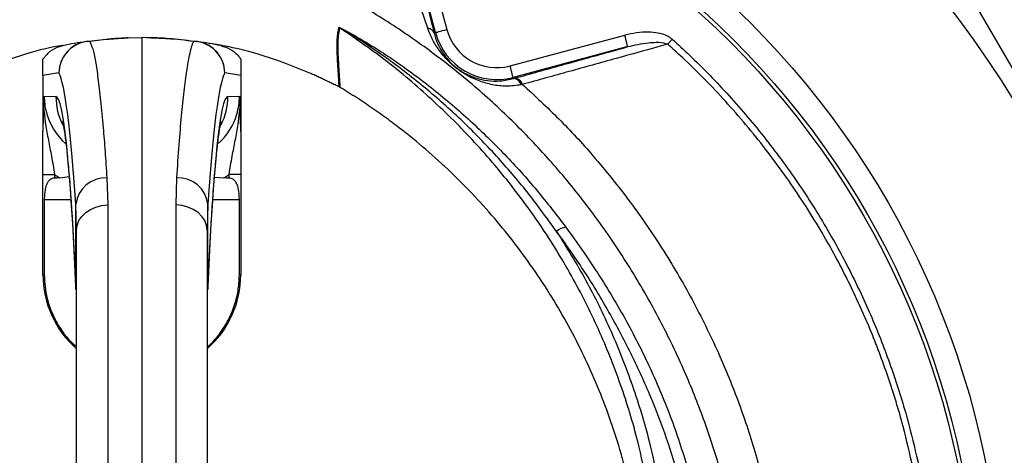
# Model space of a CAD drawing. Extents: x 94 to 802, y 35 to 1499.
# Tile 14 of 16: x 393 to 642, y 1195 to 1306. Entities that reach past the tile are written whole.
import ezdxf

# ---------------------------------------------------------------- set-up
doc = ezdxf.new("R2010")
doc.units = 0
doc.layers.get('0').update_dxf_attribs({"linetype": 'CONTINUOUS'})

msp = doc.modelspace()

# ---------------------------------------------------------------- linework, layer by layer
at = {"color": 7, "linetype": 'CONTINUOUS'}
for p, q in [((498.36, 1302.45), (490.01, 1333.61)), ((492.9, 1334.39), (501.25, 1303.22)), ((634.12, 1310.89), (667.46, 1253.14)), ((496.42, 1303.52), (494.74, 1308.48)), ((498, 1302.35), (498.36, 1302.45)), ((420.69, 1301.09), (424.11, 1301.15)), ((424.11, 1301.15), (424.11, 1190.36)), ((427.53, 1301.09), (424.11, 1301.15)), ((427.6, 1300.97), (424.11, 1301.15)), ((517.24, 1293.99), (546.24, 1301.76)), ((547.02, 1298.87), (518.02, 1291.1)), ((399.11, 1291.56), (399.11, 1277.54)), ((449.11, 1291.56), (449.11, 1277.54)), ((518.09, 1290.8), (518.02, 1291.1)), ((518.09, 1290.8), (518.46, 1290.9)), ((474.21, 1288.56), (474.01, 1288.68)), ((520.38, 1289.3), (520.04, 1289.23)), ((399.43, 1286.3), (402.37, 1286.25)), ((445.85, 1286.25), (448.8, 1286.3)), ((399.11, 1241.15), (399.11, 1266.48)), ((399.11, 1266.48), (402.06, 1266.48)), ((402.06, 1266.48), (402.06, 1265.6)), ((403.4, 1265.63), (405.74, 1265.97)), ((415.26, 1265.65), (415.47, 1258.8)), ((432.75, 1258.8), (432.96, 1265.65)), ((442.47, 1265.86), (444.82, 1265.63)), ((449.11, 1266.48), (446.16, 1266.48)), ((446.16, 1265.6), (446.16, 1266.48)), ((449.11, 1266.48), (449.11, 1241.15)), ((399.45, 1260.15), (399.45, 1241.15)), ((399.45, 1260.15), (406.18, 1260.15)), ((442.04, 1260.15), (448.77, 1260.15)), ((448.77, 1241.15), (448.77, 1260.15)), ((407.61, 1252.41), (407.41, 1259)), ((407.41, 1238.15), (407.41, 1259)), ((415.47, 1258.8), (415.47, 1190.29)), ((432.75, 1190.29), (432.75, 1258.8)), ((440.81, 1259), (440.61, 1252.41)), ((440.81, 1238.15), (440.81, 1259)), ((407.61, 1186.51), (407.61, 1252.41)), ((440.61, 1252.41), (440.61, 1186.51)), ((399.11, 1241.15), (399.45, 1241.15)), ((449.11, 1241.15), (448.77, 1241.15)), ((407.41, 1237.41), (407.41, 1238.15)), ((440.81, 1238.15), (440.81, 1237.39))]:
    msp.add_line(p, q, dxfattribs=at)
at = {"color": 7, "linetype": 'CONTINUOUS', "flags": 128}
for points in [[(498.36, 1302.45), (498.42, 1302.46), (498.59, 1302.51), (498.86, 1302.58), (499.22, 1302.68), (499.66, 1302.79), (500.16, 1302.93), (500.7, 1303.07), (501.25, 1303.22)], [(547.02, 1298.87), (547, 1298.93), (546.96, 1299.1), (546.88, 1299.37), (546.79, 1299.73), (546.67, 1300.17), (546.54, 1300.67), (546.39, 1301.2), (546.24, 1301.76)], [(557.11, 1299.5), (557.23, 1299.64), (557.36, 1299.79), (557.5, 1299.94), (557.64, 1300.1), (557.79, 1300.26), (557.93, 1300.42), (558.08, 1300.59), (558.23, 1300.75)], [(518.02, 1291.1), (518, 1291.16), (517.95, 1291.33), (517.88, 1291.6), (517.78, 1291.96), (517.67, 1292.4), (517.53, 1292.9), (517.39, 1293.43), (517.24, 1293.99)], [(407.61, 1252.41), (407.76, 1253.64), (408.21, 1254.83), (408.93, 1255.92), (409.91, 1256.89), (411.09, 1257.68), (412.45, 1258.28), (413.93, 1258.66), (415.47, 1258.8)], [(440.61, 1252.41), (440.46, 1253.64), (440.02, 1254.83), (439.29, 1255.92), (438.32, 1256.89), (437.13, 1257.68), (435.77, 1258.28), (434.29, 1258.66), (432.75, 1258.8)]]:
    msp.add_lwpolyline(points, dxfattribs=at)
at = {"color": 7, "linetype": 'CONTINUOUS'}
for radius in [258.01, 217.51, 211.5, 210.5]:
    msp.add_circle((424.11, 1151.15), radius, dxfattribs=at)
for centre, radius, start, end in [((472.53, 1301.07), 3.02, 58.2172, 61.8499), ((496.25, 1301.64), 1.89, 22.1486, 85.0588), ((513.86, 1306.6), 16.05, 195, 285), ((513.86, 1306.6), 13.05, 195, 285), ((411.16, 1292.18), 8.02, 91.1742, 179.6872), ((411.14, 1292.23), 7.99, 98.1324, 180.042), ((424.11, 1201.15), 100, 98.1084, 101.4951), ((410.79, 1294.66), 5.54, 87.847, 98.0953), ((420.83, 1293.09), 8, 91, 92.0426), ((437.06, 1292.18), 8.02, 0.3128, 88.8258), ((437.44, 1294.66), 5.54, 81.9047, 92.153), ((424.11, 1201.15), 100, 78.5049, 81.8916), ((437.09, 1292.23), 7.99, 359.958, 81.8675), ((416.12, 1201.15), 92, 98.1084, 100.6535), ((432.1, 1201.15), 92, 79.3465, 81.8916), ((517.98, 1288.67), 2.13, 15.1592, 86.8872), ((518.3, 1288.77), 2.14, 14.3217, 85.7785), ((418.39, 1286.25), 16.01, 179.9967, 206.8457), ((429.84, 1286.25), 16.01, 333.3696, 0.0031), ((414.97, 1258.04), 7.62, 87.767, 172.7674), ((433.26, 1258.04), 7.62, 7.2326, 92.233), ((531.77, 1249.04), 4.13, 95.751, 132.2184), ((424.11, 1241.15), 25, 180, 228.7001), ((424.11, 1241.15), 25, 311.2999, 0)]:
    msp.add_arc(centre, radius, start, end, dxfattribs=at)
for centre, major_axis, ratio, start_param, end_param in [((402.4, 1091.15), (0, 201.76), 0.044737, 5.694974, 6.201119), ((445.82, 1091.15), (0, 201.76), 0.044737, 0.082066, 0.588211), ((415.48, 1286.3), (16.05, -0.23), 0.996836, 3.1558, 3.399574), ((402.37, 1130.15), (0, 156.1), 0.044737, 5.476463, 6.282404), ((445.85, 1130.15), (0, 156.1), 0.044737, 0.000781, 0.806722), ((432.74, 1286.3), (16.05, 0.23), 0.996836, 5.980616, 6.268978), ((415.48, 1286.3), (16.05, -0.23), 0.996836, 3.399574, 4.004193), ((432.74, 1286.3), (16.05, 0.23), 0.996836, 5.426819, 5.980616), ((415.62, 1286.3), (24.04, -0.33), 0.99822, 4.126821, 4.192824), ((882.43, 1260.15), (572.9, 0), 0.017455, 2.561032, 2.565307), ((432.6, 1286.3), (24.04, 0.33), 0.99822, 5.231954, 5.297957), ((-34.21, 1260.15), (572.9, 0), 0.017455, 0.576285, 0.580561)]:
    msp.add_ellipse(centre, major_axis=major_axis, ratio=ratio, start_param=start_param, end_param=end_param, dxfattribs=at)
for points, knots in [([(298.87, 879.76), (292.83, 882.29), (280.73, 887.36), (263.25, 896.49), (246.36, 906.68), (230.21, 917.97), (214.81, 930.33), (200.22, 943.73), (186.44, 958.08), (173.57, 973.28), (161.68, 989.24), (151.25, 1005.28), (142.18, 1021.28), (134.34, 1037.13), (127.39, 1053.41), (121.34, 1070.06), (116.24, 1086.98), (112.1, 1104.16), (108.96, 1121.55), (106.79, 1139.14), (105.61, 1156.84), (105.41, 1174.58), (106.2, 1192.28), (107.99, 1209.87), (110.81, 1227.3), (114.65, 1244.55), (119.46, 1261.59), (125.2, 1278.34), (131.81, 1294.74), (139.3, 1310.81), (147.68, 1326.52), (156.95, 1341.84), (167.04, 1356.67), (177.89, 1370.94), (189.48, 1384.59), (201.96, 1397.79), (215.36, 1410.45), (229.69, 1422.54), (244.7, 1433.83), (260.31, 1444.27), (276.46, 1453.81), (293.08, 1462.4), (310.17, 1470.02), (327.68, 1476.67), (345.55, 1482.35), (363.71, 1487.06), (382.07, 1490.78), (400.74, 1493.55), (419.7, 1495.31), (438.93, 1496.03), (458.2, 1495.71), (477.42, 1494.35), (496.51, 1491.95), (515.59, 1488.48), (534.61, 1483.9), (553.55, 1478.19), (572.17, 1471.42), (590.39, 1463.62), (608.11, 1454.84), (625.28, 1445.09), (641.84, 1434.36), (657.78, 1422.68), (673.06, 1410.1), (687.62, 1396.69), (701.4, 1382.52), (714.34, 1367.64), (726.43, 1352.08), (737.69, 1335.88), (748.08, 1319.09), (757.58, 1301.77), (766.14, 1283.99), (773.82, 1265.57), (780.56, 1246.5), (786.32, 1226.84), (790.98, 1206.89), (794.52, 1186.71), (796.95, 1166.37), (798.25, 1145.92), (798.4, 1125.44), (797.42, 1104.99), (795.49, 1086.34), (793.31, 1072.04), (791, 1059.52), (787.88, 1045.39), (782.93, 1027.31), (776.49, 1007.89), (769.66, 990.43), (762.73, 974.88), (755.72, 960.7), (747.87, 946.35), (739.14, 931.9), (730.53, 918.97), (722.23, 907.46), (714.34, 897.29), (706.14, 887.35), (700.39, 880.95), (697.51, 877.75)], [0, 0, 0, 0, 0.011317, 0.022671, 0.034038, 0.045392, 0.056709, 0.06814, 0.079605, 0.091082, 0.102547, 0.113978, 0.124132, 0.134319, 0.144521, 0.154724, 0.16491, 0.175064, 0.18524, 0.195447, 0.205671, 0.215895, 0.226103, 0.236278, 0.246429, 0.25661, 0.266809, 0.277012, 0.2872, 0.297356, 0.307644, 0.317961, 0.328293, 0.338625, 0.348942, 0.35923, 0.369999, 0.380802, 0.391623, 0.402443, 0.413247, 0.424016, 0.434774, 0.445563, 0.45637, 0.467179, 0.477972, 0.488733, 0.499786, 0.510872, 0.521974, 0.533077, 0.544162, 0.555215, 0.566576, 0.577973, 0.589389, 0.600804, 0.612201, 0.623562, 0.63491, 0.646294, 0.657697, 0.669101, 0.680488, 0.691839, 0.703171, 0.714536, 0.725917, 0.737298, 0.748662, 0.759995, 0.77179, 0.783595, 0.79539, 0.807186, 0.81899, 0.830785, 0.842573, 0.85437, 0.866158, 0.874964, 0.879366, 0.888172, 0.899956, 0.911749, 0.923534, 0.932346, 0.941158, 0.950878, 0.960603, 0.970323, 0.977726, 0.985129, 0.992564, 1, 1, 1, 1]), ([(404.94, 1323.14), (401.43, 1322.38), (394.41, 1320.85), (384.23, 1317.24), (373.91, 1312.35), (365.47, 1307.54), (360.42, 1304.09), (358.86, 1303.02)], [0, 0, 0, 0, 0.212317, 0.425192, 0.637522, 0.888477, 1, 1, 1, 1]), ([(522.86, 1034.46), (524, 1035.41), (528.42, 1039.12), (535.39, 1046.39), (543.69, 1056.18), (551.16, 1066.73), (557.77, 1077.94), (563.47, 1089.77), (568.17, 1102.03), (571.83, 1114.64), (574.4, 1127.53), (575.87, 1140.62), (576.22, 1153.79), (575.43, 1166.85), (573.43, 1179.72), (570.34, 1192.31), (566.31, 1204.64), (561.29, 1217.13), (555.26, 1229.72), (548.1, 1242.29), (540.08, 1254.34), (531.38, 1265.56), (522.06, 1275.94), (512.22, 1285.49), (501.73, 1294.35), (490.66, 1302.43), (480.32, 1308.95), (470.85, 1314.02), (462.35, 1317.75), (453.58, 1320.79), (447.16, 1322.4), (443.71, 1323.06), (443.29, 1323.14)], [0, 0, 0, 0, 0.012243, 0.047476, 0.082711, 0.117826, 0.153727, 0.189755, 0.225782, 0.261682, 0.297697, 0.333847, 0.369988, 0.405992, 0.441442, 0.477007, 0.512617, 0.548131, 0.58774, 0.627448, 0.667153, 0.706756, 0.744251, 0.781886, 0.819565, 0.857192, 0.89468, 0.920099, 0.945599, 0.971072, 0.996452, 1, 1, 1, 1]), ([(496.65, 1307.66), (496.89, 1306.74), (497.36, 1304.88), (497.79, 1303.2), (498, 1302.35)], [0, 0, 0, 0, 0.497807, 1, 1, 1, 1]), ([(474.01, 1288.68), (474.01, 1288.68), (474.01, 1288.68), (473.73, 1293.65), (473.5, 1296.78), (473.42, 1300.83), (473.77, 1302.77), (473.95, 1303.73)], [0, 0, 0, 0, 0.000002, 0.224038, 0.482642, 0.741299, 1, 1, 1, 1]), ([(474.12, 1303.64), (473.94, 1302.67), (473.58, 1300.74), (473.67, 1296.69), (473.91, 1293.55), (474.21, 1288.56), (474.21, 1288.56), (474.21, 1288.56)], [0, 0, 0, 0, 0.258568, 0.517113, 0.775632, 0.999998, 1, 1, 1, 1]), ([(473.95, 1303.73), (473.96, 1303.74), (473.97, 1303.74), (474.04, 1303.73), (474.17, 1303.67), (474.44, 1303.56), (474.81, 1303.37), (475.33, 1303.11), (476.03, 1302.74), (477.06, 1302.18), (478.56, 1301.32), (480.77, 1300.02), (484.03, 1298.01), (489.95, 1294.09), (497.97, 1288.14), (507.27, 1280.18), (515.96, 1271.64), (524.06, 1262.65), (528.93, 1256.3), (531.35, 1253.15)], [0, 0, 0, 0, 0.0014903, 0.003259, 0.0056227, 0.0093631, 0.015823, 0.0225563, 0.0322802, 0.0464895, 0.067432, 0.0984961, 0.1447998, 0.214049, 0.3713662, 0.5291226, 0.6869969, 0.8444744, 1, 1, 1, 1]), ([(551.97, 1187.8), (551.2, 1191.51), (549.43, 1200.13), (545.36, 1213.37), (539.76, 1227.41), (532.96, 1240.95), (525.01, 1253.88), (515.93, 1266.1), (505.81, 1277.57), (494.73, 1288.18), (484.09, 1296.85), (476.99, 1301.68), (474.12, 1303.64)], [0, 0, 0, 0, 0.080026, 0.185802, 0.291954, 0.398106, 0.503882, 0.609802, 0.716102, 0.822402, 0.928322, 1, 1, 1, 1]), ([(528.99, 1252.1), (526.7, 1255.27), (522.09, 1261.66), (514.35, 1270.72), (506.02, 1279.37), (497.09, 1287.46), (489.38, 1293.55), (483.68, 1297.61), (480.55, 1299.71), (478.44, 1301.07), (477, 1301.97), (476.03, 1302.56), (475.37, 1302.95), (474.88, 1303.23), (474.54, 1303.43), (474.31, 1303.56), (474.19, 1303.62), (474.14, 1303.64), (474.12, 1303.64), (474.12, 1303.64), (474.12, 1303.64), (474.12, 1303.64)], [0, 0, 0, 0, 0.155836, 0.314091, 0.472711, 0.631278, 0.789462, 0.85913, 0.905635, 0.936735, 0.957589, 0.97162, 0.981096, 0.987523, 0.993436, 0.996554, 0.998228, 0.998767, 0.999234, 0.999648, 1, 1, 1, 1]), ([(520.04, 1289.23), (518.79, 1289.05), (516.3, 1288.7), (512.74, 1289.15), (509.4, 1290.08), (506.73, 1291.34), (504.71, 1292.62), (503.39, 1293.61), (501.98, 1294.83), (500.25, 1296.63), (498.45, 1299.04), (497.17, 1301.46), (496.6, 1303.02), (496.42, 1303.52)], [0, 0, 0, 0, 0.124492, 0.249278, 0.371717, 0.493535, 0.544786, 0.587965, 0.63118, 0.702899, 0.823014, 0.943415, 1, 1, 1, 1]), ([(498, 1302.35), (498.13, 1301.9), (498.51, 1300.52), (499.48, 1298.37), (500.84, 1296.31), (502.26, 1294.74), (503.47, 1293.67), (504.61, 1292.83), (505.85, 1292.09), (507.19, 1291.44), (509.09, 1290.75), (511.54, 1290.22), (514.68, 1290.07), (516.95, 1290.56), (518.09, 1290.8)], [0, 0, 0, 0, 0.058642, 0.179736, 0.302834, 0.370581, 0.408899, 0.446991, 0.494604, 0.555186, 0.615933, 0.74102, 0.86881, 1, 1, 1, 1]), ([(558.23, 1300.75), (558.01, 1300.93), (557.38, 1301.43), (556.15, 1301.96), (554.37, 1302.41), (552.04, 1302.61), (549.2, 1302.45), (547.23, 1301.99), (546.24, 1301.76)], [0, 0, 0, 0, 0.06912, 0.193351, 0.318134, 0.51189, 0.755812, 1, 1, 1, 1]), ([(410.01, 1300.15), (411.93, 1300.39), (414.63, 1300.74), (418.14, 1300.97), (419.81, 1301.06), (420.52, 1301.08), (420.54, 1301.08), (420.55, 1301.08)], [0, 0, 0, 0, 0.501557, 0.701367, 0.900224, 0.979945, 1, 1, 1, 1]), ([(420.69, 1301.09), (420.57, 1301.08), (420.23, 1301.07), (418.38, 1300.98), (415.33, 1300.76), (412.8, 1300.43), (411, 1300.2)], [0, 0, 0, 0, 0.102056, 0.300552, 0.5009, 1, 1, 1, 1]), ([(411, 1300.2), (411.22, 1299.65), (411.68, 1298.54), (412.36, 1295.33), (413.03, 1290.98), (413.69, 1285.37), (414.28, 1279.06), (414.81, 1272.46), (415.11, 1267.92), (415.26, 1265.65)], [0, 0, 0, 0, 0.150728, 0.301897, 0.453066, 0.60792, 0.762775, 0.881174, 1, 1, 1, 1]), ([(437.23, 1300.2), (435.13, 1300.47), (432.12, 1300.85), (428.88, 1301.03), (427.65, 1301.08), (427.56, 1301.09), (427.53, 1301.09)], [0, 0, 0, 0, 0.582943, 0.834479, 0.950598, 1, 1, 1, 1]), ([(427.68, 1301.08), (427.71, 1301.08), (427.81, 1301.08), (429.16, 1301.03), (432.67, 1300.83), (435.94, 1300.43), (438.22, 1300.15)], [0, 0, 0, 0, 0.047896, 0.162322, 0.413978, 1, 1, 1, 1]), ([(432.96, 1265.65), (433.15, 1268.51), (433.54, 1274.25), (434.16, 1281.51), (434.8, 1287.79), (435.47, 1292.91), (436.1, 1296.53), (436.69, 1298.95), (437.05, 1299.78), (437.23, 1300.2)], [0, 0, 0, 0, 0.1507275, 0.301897, 0.4530672, 0.6079233, 0.7627799, 0.8811762, 1, 1, 1, 1]), ([(466.59, 1292.17), (463.21, 1293.54), (456.45, 1296.28), (446.43, 1298.97), (439.8, 1299.89), (436.77, 1300.3)], [0, 0, 0, 0, 0.352358, 0.704716, 1, 1, 1, 1]), ([(547.02, 1298.87), (548.74, 1299.27), (551.11, 1299.84), (554.32, 1300.01), (556.01, 1299.95), (556.93, 1299.57), (557.11, 1299.5)], [0, 0, 0, 0, 0.515613, 0.712801, 0.944519, 1, 1, 1, 1]), ([(558.23, 1300.75), (559.7, 1299.41), (564.69, 1294.83), (572.76, 1286.5), (582.06, 1275.5), (590.55, 1263.86), (597.97, 1252.01), (604.35, 1240.04), (609.77, 1228.06), (614.39, 1215.75), (618.03, 1203.92), (619.8, 1196.13), (620.6, 1192.61)], [0, 0, 0, 0, 0.046958, 0.160218, 0.273766, 0.387315, 0.500574, 0.603978, 0.707603, 0.811228, 0.914632, 1, 1, 1, 1]), ([(404.73, 1299.25), (403.95, 1299.13), (399.57, 1298.48), (391.78, 1296.24), (385.02, 1293.53), (381.64, 1292.17)], [0, 0, 0, 0, 0.097132, 0.548566, 1, 1, 1, 1]), ([(399.11, 1295.73), (399.68, 1296.43), (400.83, 1297.83), (402.75, 1298.8), (403.9, 1299.08), (404.18, 1299.14)], [0, 0, 0, 0, 0.430787, 0.861562, 1, 1, 1, 1]), ([(444.04, 1299.14), (444.9, 1298.88), (446.63, 1298.34), (448.25, 1296.93), (448.94, 1295.97), (449.11, 1295.73)], [0, 0, 0, 0, 0.431025, 0.862054, 1, 1, 1, 1]), ([(518.46, 1290.9), (522.4, 1292), (530.27, 1294.2), (539.8, 1296.85), (545.39, 1298.41), (547.02, 1298.87)], [0, 0, 0, 0, 0.414411, 0.828819, 1, 1, 1, 1]), ([(557.11, 1299.5), (556.27, 1299.27), (551.9, 1298.06), (543.59, 1295.75), (532.17, 1292.58), (524.31, 1290.39), (520.38, 1289.3)], [0, 0, 0, 0, 0.0681506, 0.3554901, 0.6778135, 1, 1, 1, 1]), ([(619.11, 1192.29), (618.32, 1195.79), (616.56, 1203.52), (612.95, 1215.26), (608.36, 1227.47), (602.97, 1239.36), (596.38, 1251.68), (588.41, 1264.27), (578.92, 1276.94), (569.8, 1287.27), (562.4, 1294.68), (558.56, 1298.17), (557.11, 1299.5)], [0, 0, 0, 0, 0.085386, 0.188809, 0.292454, 0.396099, 0.499522, 0.625036, 0.75075, 0.876265, 0.953065, 1, 1, 1, 1]), ([(399.11, 1291.56), (399.11, 1291.61), (399.11, 1291.71), (399.11, 1291.89), (399.11, 1292.29), (399.11, 1292.79), (399.11, 1293.32), (399.11, 1294.16), (399.11, 1295.07), (399.11, 1295.51), (399.11, 1295.73)], [0, 0, 0, 0, 0.0044299, 0.0101389, 0.020698, 0.0659529, 0.1552602, 0.2447693, 0.6222641, 1, 1, 1, 1]), ([(449.11, 1295.73), (449.11, 1295.7), (449.11, 1295.52), (449.11, 1295.16), (449.11, 1294.64), (449.11, 1294.11), (449.11, 1293.66), (449.11, 1293.27), (449.11, 1292.95), (449.11, 1292.68), (449.11, 1292.45), (449.11, 1292.23), (449.11, 1292.04), (449.11, 1291.83), (449.11, 1291.69), (449.11, 1291.59), (449.11, 1291.56)], [0, 0, 0, 0, 0.058923, 0.294616, 0.52462, 0.67901, 0.782776, 0.852657, 0.899854, 0.93187, 0.95374, 0.96883, 0.984355, 0.990693, 0.997104, 1, 1, 1, 1]), ([(474.01, 1288.68), (473.66, 1288.85), (472.96, 1289.2), (471.9, 1289.71), (470.85, 1290.22), (469.79, 1290.72), (468.72, 1291.21), (467.66, 1291.7), (466.94, 1292.02), (466.59, 1292.17)], [0, 0, 0, 0, 0.142816, 0.285635, 0.428463, 0.571306, 0.714172, 0.857068, 1, 1, 1, 1]), ([(549.11, 1179.36), (549.04, 1179.78), (548.88, 1180.64), (548.64, 1181.92), (548.39, 1183.2), (548.13, 1184.47), (547.85, 1185.74), (547.57, 1187.01), (547.28, 1188.28), (546.97, 1189.55), (546.66, 1190.81), (546.33, 1192.07), (546, 1193.33), (545.65, 1194.59), (544.64, 1198.15), (542.8, 1203.96), (539.81, 1211.91), (536.4, 1219.7), (532.57, 1227.31), (528.33, 1234.72), (523.71, 1241.89), (518.7, 1248.81), (513.32, 1255.47), (507.59, 1261.83), (501.53, 1267.88), (495.14, 1273.6), (490.05, 1277.7), (486.45, 1280.4), (484.46, 1281.84), (482.45, 1283.25), (480.42, 1284.62), (478.37, 1285.97), (476.3, 1287.29), (474.91, 1288.14), (474.21, 1288.56)], [0, 0, 0, 0, 0.009539, 0.019075, 0.02861, 0.038144, 0.047677, 0.057211, 0.066746, 0.076283, 0.085822, 0.095364, 0.104909, 0.114459, 0.124013, 0.186218, 0.248355, 0.310652, 0.373016, 0.435522, 0.497964, 0.560535, 0.623167, 0.685915, 0.748593, 0.811367, 0.874209, 0.892205, 0.910185, 0.928154, 0.946115, 0.964074, 0.982034, 1, 1, 1, 1]), ([(520.38, 1289.3), (523.48, 1286.43), (529.69, 1280.7), (538.81, 1270.77), (547.75, 1259.63), (556.27, 1247.16), (563.85, 1234.11), (570.24, 1220.96), (575.53, 1207.83), (579.77, 1194.8), (583.01, 1181.48), (585.11, 1167.86), (585.96, 1153.99), (585.59, 1139.98), (584.03, 1126.05), (581.3, 1112.35), (577.4, 1098.95), (572.41, 1085.94), (566.35, 1073.39), (559.32, 1061.49), (551.38, 1050.3), (542.58, 1039.89), (533.07, 1030.22), (526.12, 1024.5), (522.68, 1021.66)], [0, 0, 0, 0, 0.041388, 0.082778, 0.131939, 0.181238, 0.230544, 0.279714, 0.324365, 0.369142, 0.413871, 0.458456, 0.504049, 0.549815, 0.595591, 0.641196, 0.686556, 0.732077, 0.777599, 0.822959, 0.867334, 0.91186, 0.956385, 1, 1, 1, 1]), ([(399.33, 1283.06), (399.36, 1284.14), (399.39, 1285.22), (399.43, 1286.3), (399.43, 1286.3)], [0, 0, 0, 0, 0.993582, 1, 1, 1, 1]), ([(448.8, 1286.3), (448.8, 1286.3), (448.83, 1285.22), (448.86, 1284.14), (448.89, 1283.06)], [0, 0, 0, 0, 0.006418, 1, 1, 1, 1]), ([(399.11, 1277.54), (399.11, 1277.51), (399.11, 1277.47), (399.11, 1277.42), (399.11, 1277.4), (399.11, 1277.39), (399.12, 1277.38), (399.12, 1277.41), (399.13, 1277.59), (399.17, 1278.52), (399.24, 1280.37), (399.3, 1282.1), (399.33, 1283.06)], [0, 0, 0, 0, 0.012376, 0.0169, 0.020085, 0.02329, 0.027085, 0.033581, 0.054163, 0.149749, 0.529042, 1, 1, 1, 1]), ([(399.33, 1283.06), (399.35, 1282.81), (399.46, 1281.5), (399.8, 1278.9), (400.46, 1275.23), (401.14, 1271.77), (401.68, 1268.83), (401.93, 1267.27), (402.06, 1266.48)], [0, 0, 0, 0, 0.0445, 0.237943, 0.484776, 0.731119, 0.865654, 1, 1, 1, 1]), ([(446.16, 1266.48), (446.29, 1267.27), (446.54, 1268.83), (447.08, 1271.77), (447.76, 1275.23), (448.42, 1278.9), (448.76, 1281.5), (448.87, 1282.81), (448.89, 1283.06)], [0, 0, 0, 0, 0.134346, 0.268881, 0.515224, 0.762057, 0.9555, 1, 1, 1, 1]), ([(448.89, 1283.06), (448.92, 1282.24), (448.97, 1280.61), (449.04, 1278.84), (449.08, 1277.76), (449.1, 1277.46), (449.1, 1277.4), (449.11, 1277.38), (449.11, 1277.39), (449.11, 1277.4), (449.11, 1277.42), (449.11, 1277.46), (449.11, 1277.5), (449.11, 1277.53), (449.11, 1277.54)], [0, 0, 0, 0, 0.3941369, 0.7888298, 0.9222322, 0.9580591, 0.9662025, 0.9729436, 0.9764055, 0.979897, 0.9829438, 0.9875642, 0.9967068, 1, 1, 1, 1]), ([(404.05, 1279.96), (404.05, 1279.96), (404.05, 1279.96), (404.13, 1279.66), (404.24, 1279.09), (404.4, 1278.18), (404.6, 1276.92), (404.81, 1275.31), (405.05, 1273.35), (405.29, 1271.03), (405.54, 1268.37), (405.8, 1265.39), (406.05, 1262.1), (406.3, 1258.51), (406.54, 1254.63), (406.78, 1250.48), (407.01, 1246.06), (407.22, 1241.72), (407.35, 1238.78), (407.41, 1237.47)], [0, 0, 0, 0, 0.0240795, 0.0650775, 0.1111891, 0.1621992, 0.2175518, 0.2764924, 0.3382323, 0.4020748, 0.4674617, 0.5339726, 0.6013069, 0.6692464, 0.7376371, 0.8063677, 0.8753582, 0.9445511, 1, 1, 1, 1]), ([(440.81, 1237.47), (440.85, 1238.34), (440.96, 1240.86), (441.15, 1244.85), (441.38, 1249.35), (441.62, 1253.59), (441.86, 1257.57), (442.12, 1261.27), (442.37, 1264.68), (442.63, 1267.79), (442.89, 1270.59), (443.14, 1273.06), (443.39, 1275.18), (443.63, 1276.94), (443.83, 1278.27), (444, 1279.19), (444.11, 1279.73), (444.18, 1279.99), (444.17, 1279.96), (444.17, 1279.95)], [0, 0, 0, 0, 0.036781, 0.106236, 0.175585, 0.24478, 0.313778, 0.382524, 0.450937, 0.518913, 0.586299, 0.652877, 0.718335, 0.78222, 0.843883, 0.895391, 0.942418, 0.984407, 1, 1, 1, 1]), ([(399.11, 1266.48), (399.11, 1267.4), (399.11, 1269.27), (399.11, 1272.07), (399.11, 1274.86), (399.11, 1276.64), (399.11, 1277.54)], [0, 0, 0, 0, 0.236001, 0.477762, 0.737113, 1, 1, 1, 1]), ([(449.11, 1277.54), (449.11, 1276.65), (449.11, 1274.87), (449.11, 1272.1), (449.11, 1269.29), (449.11, 1267.42), (449.11, 1266.48)], [0, 0, 0, 0, 0.259648, 0.522239, 0.758524, 1, 1, 1, 1]), ([(402.06, 1265.6), (401.84, 1265.57), (401.39, 1265.51), (400.76, 1265.12), (400.14, 1264.38), (399.61, 1262.91), (399.46, 1261.38), (399.45, 1260.35), (399.45, 1260.15)], [0, 0, 0, 0, 0.096994, 0.193377, 0.330467, 0.548888, 0.911427, 1, 1, 1, 1]), ([(448.77, 1260.15), (448.74, 1261.13), (448.7, 1262.55), (448.19, 1264.15), (447.65, 1264.95), (447.04, 1265.4), (446.54, 1265.57), (446.25, 1265.59), (446.16, 1265.6)], [0, 0, 0, 0, 0.425161, 0.613981, 0.770775, 0.874048, 0.960868, 1, 1, 1, 1]), ([(531.35, 1253.15), (534.09, 1249.3), (539.57, 1241.6), (546.79, 1229.4), (553.17, 1216.77), (558.53, 1203.73), (561.92, 1193.09), (564.38, 1183.27), (566.05, 1174.31), (567.19, 1163.38), (567.48, 1152.4), (567.05, 1143.23), (566.42, 1137.76), (566.2, 1135.91)], [0, 0, 0, 0, 0.112037, 0.224543, 0.337106, 0.449416, 0.561286, 0.604223, 0.691895, 0.779823, 0.867766, 0.955458, 1, 1, 1, 1]), ([(563.23, 1137.01), (563.44, 1138.81), (564.11, 1144.55), (564.53, 1154.28), (564.09, 1166.28), (562.55, 1178.31), (559.96, 1189.97), (556.47, 1201.09), (552.3, 1211.66), (547.45, 1222.09), (541.97, 1232.37), (535.86, 1242.47), (531.28, 1248.89), (528.99, 1252.1)], [0, 0, 0, 0, 0.044444, 0.141281, 0.238114, 0.337806, 0.437499, 0.529606, 0.621846, 0.714024, 0.809327, 0.904705, 1, 1, 1, 1]), ([(528.99, 1252.1), (531.53, 1248), (536.61, 1239.81), (542.98, 1226.72), (548.34, 1213.1), (552.34, 1200), (554.11, 1191.42), (554.89, 1187.65)], [0, 0, 0, 0, 0.205834, 0.411668, 0.622878, 0.834088, 1, 1, 1, 1]), ([(399.45, 1241.15), (399.49, 1240.14), (399.56, 1238.12), (400.2, 1234.76), (401.42, 1231.14), (403.44, 1227.46), (405.54, 1224.66), (407.1, 1223.3), (407.61, 1222.86)], [0, 0, 0, 0, 0.14675, 0.293495, 0.496385, 0.699274, 0.902139, 1, 1, 1, 1]), ([(440.61, 1222.82), (440.84, 1223.01), (442.16, 1224.07), (444.1, 1226.51), (446.3, 1230.07), (447.76, 1233.81), (448.62, 1237.53), (448.72, 1239.95), (448.77, 1241.15)], [0, 0, 0, 0, 0.043216, 0.245295, 0.447594, 0.649894, 0.824946, 1, 1, 1, 1])]:
    msp.add_open_spline(points, degree=3, knots=knots, dxfattribs=at)
msp.add_open_spline([(427.68, 1301.08), (427.63, 1301.09), (427.58, 1301.09), (427.53, 1301.09)], degree=3, dxfattribs=at)

doc.saveas('drawing.dxf')
